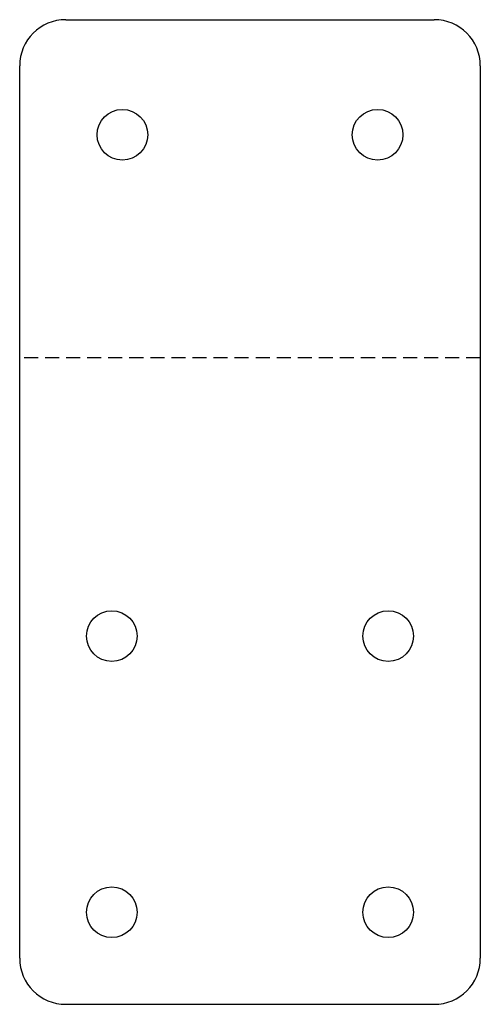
# Model space of a CAD drawing. Header units: millimetres. Extents: x 0 to 100, y 0 to 214.
import ezdxf

# ---------------------------------------------------------------- set-up
doc = ezdxf.new("R2010")
doc.units = ezdxf.units.MM
doc.linetypes.add('SLD-Kesik', pattern=[4.572, 3.048, -1.524])
doc.linetypes.add('SLD-Sürekli', pattern=[0])

msp = doc.modelspace()

# ---------------------------------------------------------------- linework, layer by layer
at = {"color": 7, "linetype": 'SLD-Sürekli', "lineweight": 25}
for p, q in [((10.4, 214.29), (90.4, 214.29)), ((0.4, 10.4), (0.4, 204.29)), ((100.4, 204.29), (100.4, 10.4)), ((10.4, 0.4), (90.4, 0.4))]:
    msp.add_line(p, q, dxfattribs=at)
at = {"color": 7, "linetype": 'SLD-Kesik'}
msp.add_line((100.4, 140.85), (0.4, 140.85), dxfattribs=at)
at = {"color": 7, "linetype": 'SLD-Sürekli', "lineweight": 25}
for centre in [(22.7, 189.29), (78.1, 189.29), (20.4, 80.4), (80.4, 80.4), (20.4, 20.4), (80.4, 20.4)]:
    msp.add_circle(centre, 5.5, dxfattribs=at)
for centre, start, end in [((10.4, 204.29), 90, 180), ((90.4, 204.29), 0, 90), ((10.4, 10.4), 180, 270), ((90.4, 10.4), 270, 0)]:
    msp.add_arc(centre, 10, start, end, dxfattribs=at)

doc.saveas('drawing.dxf')
